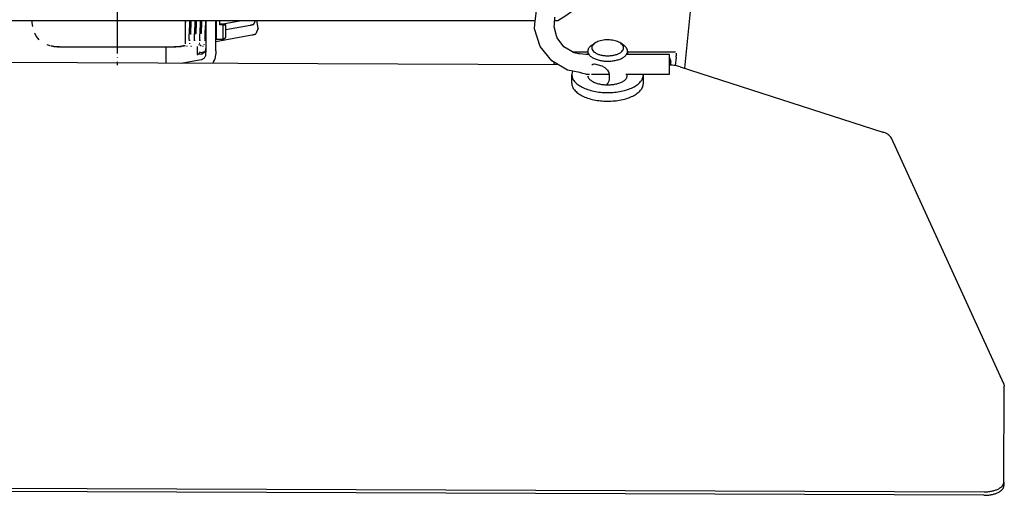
# Model space of a CAD drawing. Header units: millimetres. Extents: x -281 to 286, y -291 to 515.
# Tile 6 of 12: x -22 to 226, y -291 to -171. Entities that reach past the tile are written whole.
import ezdxf

# ---------------------------------------------------------------- set-up
doc = ezdxf.new("R2010")
doc.units = ezdxf.units.MM
doc.linetypes.add('DOT_CENTER', pattern=[14, 12, -1, 0, -1])
doc.layers.add('1', color=7, linetype='Continuous')

msp = doc.modelspace()

# ---------------------------------------------------------------- linework, layer by layer
at = {"color": 7, "linetype": 'Continuous'}
for p, q in [((107.88, -172.45), (108.28, -169)), ((112.81, -172.45), (112.92, -170.68)), ((145.51, -183.51), (147, -169.3)), ((-102.27, -171.55), (107.98, -171.55)), ((-18.6, -171.55), (-18.58, -171.8)), ((-18.6, -171.55), (-18.58, -171.8)), ((-18.58, -171.8), (-18.54, -172.11)), ((-18.58, -171.8), (-18.54, -172.11)), ((-18.54, -172.11), (-18.39, -173.04)), ((-18.54, -172.11), (-18.39, -173.04)), ((20.09, -171.83), (20.08, -172.05)), ((20.08, -172.05), (20.09, -171.83)), ((20.08, -172.05), (20.09, -171.83)), ((20.08, -172.05), (20.09, -171.83)), ((20.08, -177.4), (20.08, -172.05)), ((20.08, -177.4), (20.08, -172.05)), ((20.09, -171.83), (20.09, -171.55)), ((20.09, -171.83), (20.09, -171.55)), ((21.06, -172.05), (20.96, -174.53)), ((21.06, -172.05), (20.96, -174.53)), ((21.08, -171.51), (21.06, -172.05)), ((21.08, -171.51), (21.06, -172.05)), ((21.29, -174.84), (21.4, -172.05)), ((21.4, -172.05), (21.29, -174.65)), ((21.42, -171.44), (21.4, -172.05)), ((21.4, -172.05), (21.41, -171.64)), ((22.4, -172.05), (22.3, -174.47)), ((22.4, -172.05), (22.3, -174.47)), ((22.42, -171.44), (22.4, -172.05)), ((22.42, -171.44), (22.4, -172.05)), ((22.61, -174.97), (22.73, -172.05)), ((22.73, -172.05), (22.62, -174.77)), ((22.73, -172.05), (22.75, -171.57)), ((22.75, -171.57), (22.73, -172.05)), ((23.73, -172.05), (23.63, -174.6)), ((23.73, -172.05), (23.63, -174.6)), ((23.75, -171.57), (23.73, -172.05)), ((23.75, -171.57), (23.73, -172.05)), ((23.95, -174.91), (24.06, -172.05)), ((24.06, -172.05), (23.96, -174.71)), ((24.06, -172.05), (24.09, -171.51)), ((24.09, -171.51), (24.06, -172.05)), ((25.06, -172.05), (24.96, -174.53)), ((25.06, -172.05), (24.96, -174.53)), ((25.08, -171.51), (25.06, -172.05)), ((25.08, -171.51), (25.06, -172.05)), ((25.18, -171.55), (25.18, -179.19)), ((25.18, -171.55), (25.18, -179.19)), ((27.68, -179.19), (27.68, -171.55)), ((27.68, -179.19), (27.68, -171.55)), ((27.76, -171.55), (27.76, -171.94)), ((27.76, -171.55), (27.76, -171.94)), ((27.76, -171.94), (27.76, -176.3)), ((27.76, -171.94), (27.76, -176.3)), ((28.66, -172.62), (28.66, -171.62)), ((29.56, -171.62), (28.66, -171.62)), ((28.66, -172.62), (28.66, -171.62)), ((29.56, -171.62), (28.66, -171.62)), ((29.56, -172.48), (28.66, -172.48)), ((29.56, -172.48), (28.66, -172.48)), ((29.56, -172.62), (28.66, -172.62)), ((29.56, -172.62), (28.66, -172.62)), ((29.05, -172.48), (34.14, -171.55)), ((29.05, -172.48), (34.14, -171.55)), ((30.16, -171.61), (29.56, -171.62)), ((30.16, -171.61), (29.56, -171.62)), ((30.16, -172.61), (29.56, -172.48)), ((30.16, -172.61), (29.56, -172.48)), ((29.56, -172.62), (30.16, -172.61)), ((29.56, -172.62), (30.16, -172.61)), ((29.56, -176.3), (29.56, -172.62)), ((29.56, -176.3), (29.56, -172.62)), ((30.16, -175.7), (30.16, -172.61)), ((30.16, -175.7), (30.16, -172.61)), ((30.16, -173.82), (36.27, -172.71)), ((30.16, -173.82), (36.27, -172.71)), ((37.24, -172.46), (37.64, -171.55)), ((37.24, -172.46), (37.64, -171.55)), ((38.32, -173.43), (37.96, -171.55)), ((38.32, -173.43), (37.96, -171.55)), ((107.79, -173.62), (107.88, -172.45)), ((112.72, -173.15), (112.81, -172.45)), ((113.31, -175.39), (112.72, -173.15)), ((112.86, -171.55), (113.62, -171.55)), ((-17.76, -174.86), (-17.85, -174.69)), ((-17.76, -174.86), (-17.85, -174.69)), ((-17.55, -175.28), (-17.76, -174.86)), ((-17.55, -175.28), (-17.76, -174.86)), ((-17.09, -175.99), (-17.55, -175.28)), ((-17.09, -175.99), (-17.55, -175.28)), ((20.91, -175.59), (20.9, -175.9)), ((20.91, -175.59), (20.9, -175.9)), ((20.93, -175.26), (20.91, -175.59)), ((20.93, -175.26), (20.91, -175.59)), ((20.96, -174.53), (20.93, -175.26)), ((20.96, -174.53), (20.93, -175.26)), ((21.29, -174.65), (21.28, -175.01)), ((22.26, -175.37), (22.24, -175.7)), ((22.26, -175.37), (22.24, -175.7)), ((22.27, -175.03), (22.26, -175.37)), ((22.27, -175.03), (22.26, -175.37)), ((22.3, -174.47), (22.27, -175.03)), ((22.3, -174.47), (22.27, -175.03)), ((22.62, -174.77), (22.61, -174.97)), ((23.58, -175.5), (23.57, -175.82)), ((23.58, -175.5), (23.57, -175.82)), ((23.6, -175.14), (23.58, -175.5)), ((23.6, -175.14), (23.58, -175.5)), ((23.63, -174.6), (23.6, -175.14)), ((23.63, -174.6), (23.6, -175.14)), ((23.96, -174.71), (23.95, -174.91)), ((24.91, -175.59), (24.9, -175.9)), ((24.91, -175.59), (24.9, -175.9)), ((24.93, -175.26), (24.91, -175.59)), ((24.93, -175.26), (24.91, -175.59)), ((24.96, -174.53), (24.93, -175.26)), ((24.96, -174.53), (24.93, -175.26)), ((27.68, -176.8), (36.74, -175.15)), ((27.68, -176.8), (36.74, -175.15)), ((38.32, -173.43), (37.7, -174.9)), ((38.32, -173.43), (37.7, -174.9)), ((109.18, -178.05), (107.79, -173.62)), ((113.43, -175.85), (113.31, -175.39)), ((-16.72, -176.41), (-17.09, -175.99)), ((-16.72, -176.41), (-17.09, -175.99)), ((-13.97, -177.86), (-14.68, -177.64)), ((-13.97, -177.86), (-14.68, -177.64)), ((-13.37, -177.98), (-13.82, -177.92)), ((-13.82, -177.92), (-13.05, -178.06)), ((-13.37, -177.98), (-13.82, -177.92)), ((-13.82, -177.92), (-13.05, -178.06)), ((-13.05, -178.06), (-13.37, -177.98)), ((-13.05, -178.06), (-13.37, -177.98)), ((-12.22, -178.14), (-13.05, -178.06)), ((-13.05, -178.06), (-12.22, -178.14)), ((-12.22, -178.14), (-13.05, -178.06)), ((-13.05, -178.06), (-12.22, -178.14)), ((-11.83, -178.15), (-12.22, -178.14)), ((-12.22, -178.14), (-11.83, -178.15)), ((-11.83, -178.15), (-12.22, -178.14)), ((-12.22, -178.14), (-11.83, -178.15)), ((-11.61, -178.15), (-11.83, -178.15)), ((-11.61, -178.15), (-11.83, -178.15)), ((-11.61, -178.15), (17.32, -178.15)), ((-11.61, -178.15), (17.32, -178.15)), ((15.13, -178.15), (15.13, -182.26)), ((15.13, -178.15), (15.13, -182.26)), ((17.6, -178.15), (17.32, -178.15)), ((17.32, -178.15), (17.6, -178.15)), ((18.6, -178.08), (17.6, -178.15)), ((17.6, -178.15), (18.6, -178.08)), ((18.6, -178.08), (17.6, -178.15)), ((18.05, -178.12), (17.6, -178.15)), ((18.6, -178.08), (18.05, -178.12)), ((18.95, -178.03), (18.6, -178.08)), ((18.95, -178.03), (18.6, -178.08)), ((18.6, -178.08), (18.95, -178.03)), ((18.95, -178.03), (18.6, -178.08)), ((19.11, -178), (18.95, -178.03)), ((19.11, -178), (18.95, -178.03)), ((19.44, -177.94), (19.11, -178)), ((19.44, -177.94), (19.11, -178)), ((19.44, -177.94), (19.26, -177.95)), ((19.26, -177.95), (19.44, -177.94)), ((19.76, -177.86), (19.44, -177.94)), ((19.44, -177.94), (19.76, -177.86)), ((19.76, -177.86), (19.44, -177.94)), ((19.76, -177.86), (19.89, -177.8)), ((19.76, -177.86), (19.89, -177.8)), ((20.04, -178.01), (19.89, -177.92)), ((20.04, -178.01), (19.89, -177.92)), ((20.51, -177.97), (20.34, -178.04)), ((21.2, -176.55), (20.86, -176.55)), ((21.2, -176.55), (20.86, -176.55)), ((20.89, -176.07), (20.87, -176.32)), ((20.89, -176.07), (20.87, -176.32)), ((20.9, -175.9), (20.89, -176.07)), ((20.9, -175.9), (20.89, -176.07)), ((21.12, -177.38), (21.14, -177.23)), ((21.56, -178.05), (21.42, -178.03)), ((21.56, -178.05), (21.42, -178.03)), ((22.53, -176.55), (22.19, -176.55)), ((22.53, -176.55), (22.19, -176.55)), ((22.22, -176), (22.21, -176.16)), ((22.22, -176), (22.21, -176.16)), ((22.21, -176.16), (22.21, -176.3)), ((22.21, -176.16), (22.21, -176.3)), ((22.24, -175.7), (22.22, -176)), ((22.24, -175.7), (22.22, -176)), ((22.98, -178.04), (22.98, -180.04)), ((22.98, -178.04), (22.98, -180.04)), ((23.41, -177.57), (23.38, -177.71)), ((23.46, -177.24), (23.66, -177.21)), ((23.46, -177.24), (23.66, -177.21)), ((23.86, -176.55), (23.52, -176.55)), ((23.86, -176.55), (23.52, -176.55)), ((23.56, -175.97), (23.54, -176.23)), ((23.56, -175.97), (23.54, -176.23)), ((23.54, -176.23), (23.54, -176.37)), ((23.54, -176.23), (23.54, -176.37)), ((23.57, -175.82), (23.56, -175.97)), ((23.57, -175.82), (23.56, -175.97)), ((23.77, -177.75), (23.72, -177.59)), ((23.77, -177.75), (23.72, -177.59)), ((23.89, -177.92), (23.77, -177.75)), ((23.89, -177.92), (23.77, -177.75)), ((24.04, -178.01), (23.89, -177.92)), ((24.04, -178.01), (23.89, -177.92)), ((24.51, -177.97), (24.34, -178.04)), ((24.51, -177.97), (24.34, -178.04)), ((24.74, -177.6), (24.69, -177.76)), ((24.74, -177.6), (24.69, -177.76)), ((25.18, -176.55), (24.86, -176.55)), ((25.18, -176.55), (24.86, -176.55)), ((24.89, -176.07), (24.87, -176.32)), ((24.89, -176.07), (24.87, -176.32)), ((24.9, -175.9), (24.89, -176.07)), ((24.9, -175.9), (24.89, -176.07)), ((29.56, -176.3), (27.76, -176.3)), ((29.56, -176.3), (27.76, -176.3)), ((29.56, -176.3), (30.16, -175.7)), ((29.56, -176.3), (30.16, -175.7)), ((112.09, -181.68), (109.18, -178.05)), ((115.18, -178.15), (113.43, -175.85)), ((117.73, -179.68), (115.18, -178.15)), ((122.08, -177.8), (122.9, -177.23)), ((130.25, -177.83), (129.43, -177.25)), ((23.96, -179.97), (23.28, -180.09)), ((23.96, -179.97), (23.28, -180.09)), ((23.46, -180.06), (23.46, -179.71)), ((23.46, -180.06), (23.46, -179.73)), ((23.75, -179.58), (24.44, -179.45)), ((23.75, -179.58), (24.44, -179.45)), ((24.92, -179.4), (24.44, -179.45)), ((24.92, -179.4), (24.44, -179.45)), ((25.18, -179.19), (25.18, -179.52)), ((25.18, -179.19), (25.18, -179.52)), ((25.18, -179.99), (25.18, -179.52)), ((25.18, -179.99), (25.18, -179.52)), ((27.68, -179.19), (27.68, -179.52)), ((27.68, -179.19), (27.68, -179.52)), ((27.68, -179.52), (27.68, -179.99)), ((27.68, -179.52), (27.68, -179.99)), ((117.21, -179.37), (121.16, -179.37)), ((118.82, -179.88), (117.73, -179.68)), ((119.19, -179.87), (118.82, -179.88)), ((120.71, -180.05), (119.19, -179.87)), ((121.16, -180.05), (120.71, -180.05)), ((121.16, -179.24), (121.16, -180.15)), ((131.16, -179.28), (131.16, -180.15)), ((131.16, -179.38), (143.19, -179.38)), ((141.71, -180.05), (131.16, -180.05)), ((141.71, -182.29), (141.71, -180.05)), ((113.71, -182.64), (-106.55, -181.79)), ((19.01, -182.27), (23.96, -181.37)), ((19.01, -182.27), (23.96, -181.37)), ((27.22, -181.73), (26.81, -182.3)), ((27.22, -181.73), (26.81, -182.3)), ((116.1, -184.05), (112.09, -181.68)), ((112.8, -182.64), (112.74, -182.07)), ((122.21, -182.66), (122.41, -182.55)), ((122.41, -182.55), (122.87, -182.46)), ((122.87, -182.46), (124.7, -182.94)), ((124.7, -182.94), (125.27, -183.27)), ((141.68, -180.94), (141.87, -181.29)), ((141.87, -181.29), (141.68, -180.94)), ((141.71, -185.05), (141.71, -182.29)), ((141.98, -181.66), (141.87, -181.29)), ((141.95, -181.51), (141.98, -181.66)), ((141.98, -181.66), (142.02, -182.02)), ((142.02, -182.02), (141.98, -181.66)), ((142.04, -182.78), (142.02, -182.02)), ((143.38, -180.72), (143.15, -182.9)), ((119.13, -184.59), (116.1, -184.05)), ((117.13, -187.28), (117.14, -185.12)), ((117.2, -184.59), (117.14, -185.12)), ((117.36, -184.27), (117.2, -184.59)), ((119.94, -184.84), (119.13, -184.59)), ((120.71, -185.05), (119.94, -184.84)), ((120.71, -185.05), (121.63, -185.05)), ((122.07, -185.05), (126.55, -185.05)), ((125.27, -183.27), (125.42, -183.37)), ((125.42, -183.37), (125.72, -183.62)), ((125.72, -183.62), (125.88, -183.77)), ((125.88, -183.77), (126.09, -184.01)), ((126.09, -184.01), (126.37, -184.44)), ((126.37, -184.44), (126.47, -184.66)), ((126.47, -184.66), (126.54, -184.9)), ((126.54, -184.9), (126.57, -185.26)), ((126.57, -185.26), (126.56, -186.33)), ((130.72, -185.05), (141.71, -185.05)), ((131, -185.93), (131.15, -185.05)), ((135.14, -185.18), (135.12, -185.05)), ((135.13, -187.35), (135.14, -185.18)), ((144.38, -183.15), (195.29, -199.58)), ((126.23, -187.27), (125.87, -187.71)), ((126.46, -186.81), (126.23, -187.27)), ((126.56, -186.33), (126.46, -186.81)), ((225.71, -262.92), (197.47, -201.14)), ((225.71, -262.92), (225.84, -263.49)), ((225.75, -287.57), (225.84, -263.49)), ((-217.26, -288.37), (220.74, -290.05)), ((220.73, -290.92), (-217.26, -289.23)), ((225.75, -287.57), (225.74, -288.44))]:
    msp.add_line(p, q, dxfattribs=at)
for centre, radius, start, end in [((2.86, 0.95), 205, 302.705, 321.2308), ((140.02, -182.05), 2, 1, 33.827), ((140.02, -182.05), 2, 1, 33.827)]:
    msp.add_arc(centre, radius, start, end, dxfattribs=at)
for points in [[(36.27, -172.71), (36.53, -172.66), (36.77, -172.6), (36.92, -172.56), (37.08, -172.51), (37.22, -172.47), (37.24, -172.46)], [(36.27, -172.71), (36.53, -172.66), (36.77, -172.6), (36.92, -172.56), (37.08, -172.51), (37.22, -172.47), (37.24, -172.46)], [(36.74, -175.15), (36.99, -175.1), (37.23, -175.05), (37.39, -175.01), (37.54, -174.96), (37.68, -174.91), (37.7, -174.9)], [(36.74, -175.15), (36.99, -175.1), (37.23, -175.05), (37.39, -175.01), (37.54, -174.96), (37.68, -174.91), (37.7, -174.9)], [(122.08, -177.8), (121.69, -178.13), (121.4, -178.49), (121.22, -178.86), (121.16, -179.24)], [(122.9, -177.23), (122.44, -177.65), (122.2, -178.12), (122.19, -178.61), (122.41, -179.08), (122.86, -179.51), (123.49, -179.88), (124.29, -180.16), (125.19, -180.33), (126.16, -180.39), (127.12, -180.34), (128.03, -180.17), (128.82, -179.9), (129.46, -179.54), (129.91, -179.11), (130.14, -178.64), (130.13, -178.15), (129.89, -177.68), (129.43, -177.25)], [(125.46, -176.42), (124.72, -176.53), (124.02, -176.7), (123.41, -176.94), (122.9, -177.23)], [(129.43, -177.25), (128.94, -176.96), (128.35, -176.73), (127.69, -176.55), (126.97, -176.44), (126.22, -176.4), (125.46, -176.42)], [(131.16, -179.28), (131.1, -178.9), (130.93, -178.52), (130.64, -178.16), (130.25, -177.83)], [(22.98, -180.04), (22.99, -180.04), (23.05, -180.07), (23.13, -180.1), (23.28, -180.09)], [(22.98, -180.04), (22.99, -180.04), (23.05, -180.07), (23.13, -180.1), (23.28, -180.09)], [(23.75, -179.58), (23.67, -179.6), (23.53, -179.67), (23.47, -179.73), (23.46, -179.73)], [(23.75, -179.58), (23.68, -179.6), (23.6, -179.61), (23.53, -179.66), (23.46, -179.71)], [(23.96, -179.97), (24.29, -179.87), (24.59, -179.7), (24.83, -179.48), (25.02, -179.21), (25.14, -178.91), (25.18, -178.59)], [(23.96, -179.97), (24.29, -179.87), (24.59, -179.7), (24.83, -179.48), (25.02, -179.21), (25.14, -178.91), (25.18, -178.59)], [(23.96, -181.37), (24.29, -181.27), (24.59, -181.11), (24.83, -180.89), (25.02, -180.62), (25.14, -180.31), (25.18, -179.99)], [(23.96, -181.37), (24.29, -181.27), (24.59, -181.11), (24.83, -180.89), (25.02, -180.62), (25.14, -180.31), (25.18, -179.99)], [(27.22, -181.73), (27.56, -180.89), (27.68, -179.99)], [(27.22, -181.73), (27.56, -180.89), (27.68, -179.99)], [(121.16, -179.24), (121.28, -179.8), (121.65, -180.33), (122.25, -180.8), (123.04, -181.2), (123.98, -181.5), (125.04, -181.69), (126.15, -181.76), (127.26, -181.7), (128.32, -181.52), (129.27, -181.23), (130.06, -180.83), (130.66, -180.36), (131.03, -179.84), (131.16, -179.28)], [(143.38, -180.72), (143.43, -180.22), (143.48, -179.71)], [(144.38, -183.15), (143.75, -182.98), (143.09, -182.85), (142.4, -182.77), (141.69, -182.75)], [(117.14, -185.12), (117.31, -185.99), (117.82, -186.84), (118.65, -187.62), (119.76, -188.31), (121.13, -188.87), (122.68, -189.29), (124.37, -189.56), (126.12, -189.65), (127.88, -189.57), (129.57, -189.32), (131.13, -188.91), (132.49, -188.36), (133.61, -187.68), (134.45, -186.9), (134.96, -186.06), (135.14, -185.18)], [(121.09, -185.5), (121.38, -186.05), (121.91, -186.56), (122.65, -187), (123.56, -187.34), (124.6, -187.58), (125.72, -187.69)], [(117.13, -187.28), (117.3, -188.16), (117.81, -189), (118.64, -189.79), (119.76, -190.47), (121.12, -191.04), (122.67, -191.46), (124.36, -191.72), (126.11, -191.81), (127.87, -191.73), (129.56, -191.49), (131.12, -191.08), (132.48, -190.52), (133.61, -189.84), (134.44, -189.07), (134.96, -188.23), (135.13, -187.35)], [(125.72, -187.69), (126.86, -187.68), (127.97, -187.54), (128.98, -187.27), (129.85, -186.91), (130.54, -186.45), (131, -185.93)], [(197.47, -201.14), (197.16, -200.68), (196.69, -200.25), (196.05, -199.88), (195.29, -199.58)], [(220.73, -290.92), (221.71, -290.87), (222.65, -290.73), (223.51, -290.51), (224.27, -290.2), (224.9, -289.82), (225.36, -289.39), (225.65, -288.92), (225.74, -288.44)], [(220.74, -290.05), (221.71, -290.01), (222.65, -289.87), (223.52, -289.64), (224.28, -289.33), (224.9, -288.96), (225.36, -288.53), (225.65, -288.06), (225.75, -287.57)]]:
    msp.add_spline(points, degree=3, dxfattribs=at)
at = {"layer": '1', "color": 2, "linetype": 'DOT_CENTER'}
msp.add_line((2.86, 184.65), (2.86, -182.75), dxfattribs=at)

doc.saveas('drawing.dxf')
